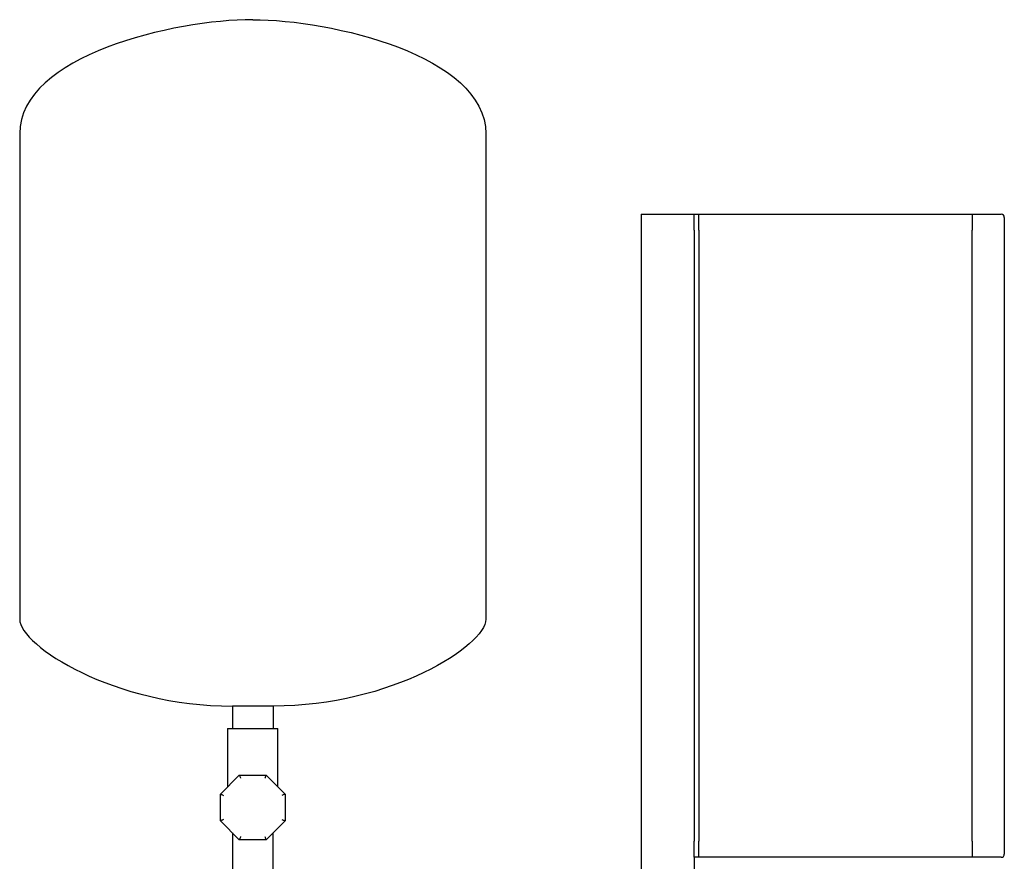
# Model space of a CAD drawing. Header units: millimetres. Extents: x 14 to 1601, y 11 to 891.
# Tile 2 of 6: x 265 to 877, y 367 to 891. Entities that reach past the tile are written whole.
import ezdxf

# ---------------------------------------------------------------- set-up
doc = ezdxf.new("R2010")
doc.units = ezdxf.units.MM

msp = doc.modelspace()

# ---------------------------------------------------------------- linework, layer by layer
at = {"color": 7, "linetype": 'Continuous', "lineweight": 25}
for p, q in [((264.76, 819.93), (264.76, 517.94)), ((554.76, 819.93), (554.76, 517.94)), ((651.36, 769.79), (651.36, 361.02)), ((651.36, 769.79), (684.36, 769.79)), ((684.36, 769.79), (687.36, 769.79)), ((684.36, 759.79), (684.36, 769.79)), ((687.36, 769.79), (857.36, 769.79)), ((687.36, 759.79), (687.36, 769.79)), ((857.36, 769.79), (857.36, 759.79)), ((857.36, 769.79), (875.36, 769.79)), ((877.36, 767.79), (877.36, 759.79)), ((684.36, 759.79), (684.36, 379.79)), ((687.36, 759.79), (687.36, 379.79)), ((857.36, 379.79), (857.36, 759.79)), ((877.36, 759.79), (877.36, 379.79)), ((422.46, 463.79), (397.06, 463.79)), ((397.06, 463.79), (397.06, 449.84)), ((422.46, 463.79), (422.46, 449.84)), ((394.06, 449.84), (394.06, 413.58)), ((394.06, 449.84), (409.76, 449.84)), ((409.76, 449.84), (425.46, 449.84)), ((425.46, 413.58), (425.46, 449.84)), ((389.61, 409.13), (401.41, 420.94)), ((401.41, 420.94), (418.11, 420.94)), ((418.11, 420.94), (429.91, 409.13)), ((389.61, 392.44), (389.61, 409.13)), ((429.91, 409.13), (429.91, 392.44)), ((401.41, 380.64), (389.61, 392.44)), ((429.91, 392.44), (418.11, 380.64)), ((397.06, 384.99), (397.06, 352.79)), ((418.11, 380.64), (401.41, 380.64)), ((422.46, 352.79), (422.46, 384.99)), ((684.36, 369.79), (684.36, 379.79)), ((687.36, 369.79), (687.36, 379.79)), ((857.36, 379.79), (857.36, 369.79)), ((877.36, 379.79), (877.36, 371.79)), ((684.36, 369.79), (684.36, 338.14)), ((687.36, 369.79), (684.36, 369.79)), ((857.36, 369.79), (687.36, 369.79)), ((875.36, 369.79), (857.36, 369.79))]:
    msp.add_line(p, q, dxfattribs=at)
for centre, start, end in [((875.36, 767.79), 0, 90), ((875.36, 371.79), 270, 0)]:
    msp.add_arc(centre, 2, start, end, dxfattribs=at)
for points in [[(409.76, 890.79), (361.3, 890.79), (264.76, 868.63), (264.76, 819.93)], [(409.76, 890.79), (458.21, 890.79), (554.76, 868.63), (554.76, 819.93)], [(264.76, 517.94), (264.76, 501.36), (323.7, 463.79), (397.06, 463.79)], [(554.76, 517.94), (554.76, 501.36), (495.82, 463.79), (422.46, 463.79)]]:
    msp.add_open_spline(points, degree=3, dxfattribs=at)
for points in [[(401.41, 420.94), (401.41, 420.94), (401.43, 420.89), (401.51, 420.7), (401.57, 420.55), (401.74, 420.16), (401.83, 419.92), (402.04, 419.43), (402.14, 419.17), (402.24, 418.94)], [(418.11, 420.94), (418.11, 420.94), (418.09, 420.89), (418.01, 420.7), (417.94, 420.55), (417.78, 420.16), (417.68, 419.92), (417.48, 419.43), (417.37, 419.17), (417.28, 418.94)], [(389.61, 409.13), (389.61, 409.13), (389.65, 409.12), (389.85, 409.04), (390, 408.97), (390.39, 408.81), (390.63, 408.71), (391.12, 408.51), (391.37, 408.4), (391.61, 408.31)], [(429.91, 409.13), (429.91, 409.13), (429.87, 409.12), (429.67, 409.04), (429.52, 408.97), (429.13, 408.81), (428.89, 408.71), (428.4, 408.51), (428.14, 408.4), (427.91, 408.31)], [(391.61, 393.27), (391.37, 393.17), (391.12, 393.07), (390.63, 392.86), (390.39, 392.76), (390, 392.6), (389.85, 392.54), (389.65, 392.46), (389.61, 392.44), (389.61, 392.44)], [(427.91, 393.27), (428.14, 393.17), (428.4, 393.07), (428.89, 392.86), (429.13, 392.76), (429.52, 392.6), (429.67, 392.54), (429.87, 392.46), (429.91, 392.44), (429.91, 392.44)], [(402.24, 382.64), (402.14, 382.4), (402.04, 382.15), (401.83, 381.66), (401.74, 381.42), (401.57, 381.03), (401.51, 380.88), (401.43, 380.68), (401.41, 380.64), (401.41, 380.64)], [(417.28, 382.64), (417.37, 382.4), (417.48, 382.15), (417.68, 381.66), (417.78, 381.42), (417.94, 381.03), (418.01, 380.88), (418.09, 380.68), (418.11, 380.64), (418.11, 380.64)]]:
    msp.add_open_spline(points, degree=3, knots=[0, 0, 0, 0, 0.25, 0.25, 0.5, 0.5, 0.75, 0.75, 1, 1, 1, 1], dxfattribs=at)

doc.saveas('drawing.dxf')
